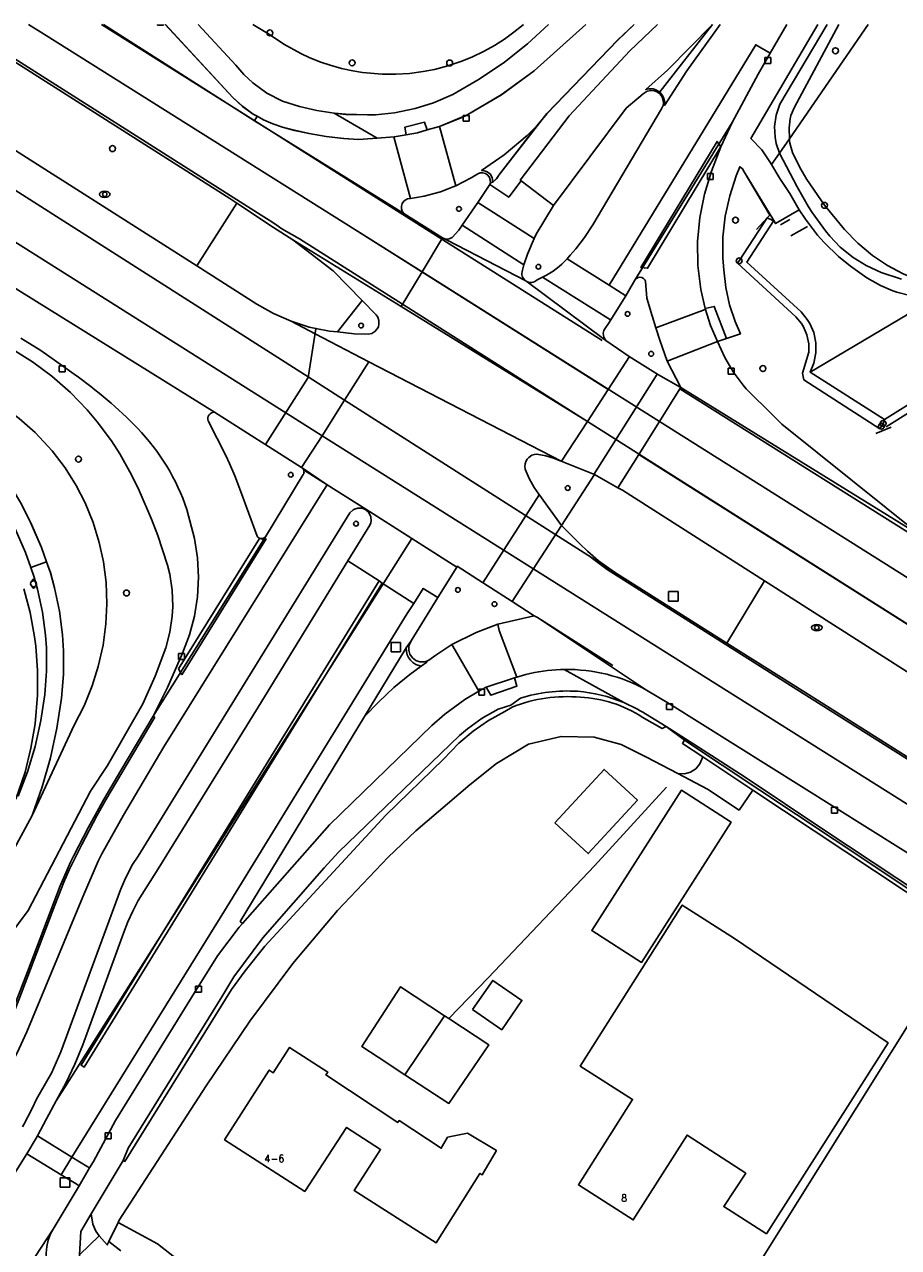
# Model space of a CAD drawing. Header units: metres. Extents: x 108000 to 109000, y 423000 to 423600.
# Tile 33 of 88: x 108114 to 108188, y 423497 to 423600. Entities that reach past the tile are written whole.
import ezdxf

# ---------------------------------------------------------------- set-up
doc = ezdxf.new("R2010")
doc.units = ezdxf.units.M
doc.header["$MEASUREMENT"] = 0
for name, color, linetype in [('afvalbak', 10, 'Continuous'), ('Erf', 10, 'Continuous'), ('Fietspad', 10, 'Continuous'), ('flitser', 10, 'Continuous'), ('gesloten verharding', 10, 'Continuous'), ('groenvoorziening', 10, 'Continuous'), ('Hek', 10, 'Continuous'), ('Huisnummers', 10, 'Continuous'), ('Inrit', 10, 'Continuous'), ('inspectie- _rioolput', 10, 'Continuous'), ('kolk', 10, 'Continuous'), ('Muur', 10, 'Continuous'), ('oever_ slootkant', 10, 'Continuous'), ('onverhard', 10, 'Continuous'), ('pand', 10, 'Continuous'), ('rijbaan lokale weg', 10, 'Continuous'), ('vegetatieobject', 10, 'Continuous'), ('verkeersregelinstallatiepaal', 10, 'Continuous'), ('Voetpad', 10, 'Continuous'), ('Wegmarkering', 10, 'Continuous')]:
    doc.layers.add(name, color=color, linetype=linetype)
doc.styles.get("Standard").update_dxf_attribs({"font": 'txt.shx'})

# ---------------------------------------------------------------- blocks, each defined once
blk = doc.blocks.new('308_ACAD_1_FMEBLOCK46')
at = {"layer": 'Erf', "color": 52, "true_color": 0xd2d200}
for points in [[(-17.03, 11.11), (-23.69, 1.45), (-23.68, 1.29), (-23.65, 1.07), (-23.43, 0.28), (-22.82, -0.98), (-22.22, -2), (-20.72, -4.18), (-19.04, -6.24), (-17.91, -7.4), (-16.66, -8.43), (-15.4, -9.27), (-14.06, -9.97), (-13.6, -10.17), (-12.18, -10.68), (-10.7, -11.03), (-10.21, -11.11), (1.28, -3.86), (0.67, -2.96), (-1.26, -0.12), (-2.01, 1), (-5.17, 5.68), (-3.1, 7.09), (-4.53, 9.26), (-1.7, 11.11)], [(0.01, 11.11), (1, 9.57), (3.35, 11.11)], [(22.37, 11.11), (22.39, 11.09), (22.79, 10.51), (23.69, 11.11)]]:
    blk.add_lwpolyline(points, dxfattribs=at)
blk = doc.blocks.new('308_ACAD_1_FMEBLOCK71')
at = {"layer": 'Voetpad', "color": 255}
for points in [[(-8.96, 4.86), (-3.24, -1.31), (-2.42, -2.06), (-1.52, -2.71), (-1.18, -2.9), (-0.66, -3.2), (0.13, -3.55), (0.95, -3.83), (1.97, -4.09), (3.21, -4.36), (4.66, -4.61), (6.13, -4.78), (7.39, -4.86), (8.96, -4.75)], [(5.32, -2.63), (3.85, -2.41), (2.39, -2.07), (0.95, -1.63), (-0.37, -0.95), (-1.57, -0.08), (-2.32, 0.63), (-2.99, 1.41), (-6.18, 4.86)]]:
    blk.add_lwpolyline(points, dxfattribs=at)
blk = doc.blocks.new('308_ACAD_1_FMEBLOCK72')
at = {"layer": 'Voetpad', "color": 255}
for points in [[(7.48, 4.46), (5.72, 2.83), (3.76, 1.27), (1.63, -0.17), (-0.6, -1.45), (-2.25, -2.17), (-3.79, -2.65), (-5.55, -3.01), (-7.16, -3.17), (-7.82, -3.19), (-9.65, -3.14), (-10.65, -3.03)], [(-2.78, -4.46), (-1.72, -4.16), (0.17, -3.39), (0.52, -3.23), (3.5, -1.49), (6.27, 0.55), (10.65, 4.46)]]:
    blk.add_lwpolyline(points, dxfattribs=at)
blk = doc.blocks.new('308_ACAD_1_FMEBLOCK79')
at = {"layer": 'Fietspad', "color": 255}
for points in [[(5.14, 7.3), (3.74, 5.99), (-2.27, -0.24), (-3.06, -1.23), (-6.32, -5.44), (-6.49, -5.71), (-6.82, -6.02), (-7.04, -6.08), (-7.09, -6.23), (-5.48, -7.3), (-4.43, -5.93), (-4.51, -5.86), (-0.38, -0.41)], [(-0.38, -0.41), (4.76, 5.07), (7.09, 7.3)]]:
    blk.add_lwpolyline(points, dxfattribs=at)
blk = doc.blocks.new('308_ACAD_1_FMEBLOCK82')
at = {"layer": 'groenvoorziening', "color": 3}
for points in [[(-2.3, -5.44), (-2.58, -4.63), (-2.68, -4.09), (-2.72, -3.19), (-2.59, -2.22), (-2.26, -1.29), (1.73, 5.44)], [(2.72, 5.44), (-1.04, -1.55), (-1.34, -2.26), (-1.4, -2.53), (-1.48, -3.29), (-1.46, -4.22)]]:
    blk.add_lwpolyline(points, dxfattribs=at)
blk = doc.blocks.new('308_ACAD_1_FMEBLOCK103')
at = {"layer": 'groenvoorziening', "color": 3}
for points in [[(-30.35, 33.45), (13.86, 5.7), (15.09, 5), (16.99, 3.78), (18.79, 2.43), (19.87, 1.52), (21.51, -0.03), (23.04, -1.7), (24.25, -3.21), (25.54, -5.05), (26.7, -6.99), (27.59, -8.72), (28.48, -10.79), (28.91, -12.01), (29.23, -12.92), (29.59, -14.21), (30.01, -16.18), (30.27, -18.17), (30.35, -19.52), (30.35, -21.53), (30.18, -23.54), (29.79, -26.06), (29.24, -28.57), (28.53, -31.02), (27.68, -33.45)], [(-18.15, 33.45), (-20.6, 29.97), (-21.95, 30.32), (-26.91, 33.45)]]:
    blk.add_lwpolyline(points, dxfattribs=at)

msp = doc.modelspace()

# ---------------------------------------------------------------- linework, layer by layer
at = {"layer": 'afvalbak', "color": 30, "true_color": 0xf07a00}
msp.add_circle((108114.769, 423552.698), 0.25, dxfattribs=at)
for centre, start, end in [((108114.769, 423552.948), 345.52249, 194.47751), ((108114.769, 423552.448), 165.52249, 14.47751)]:
    msp.add_arc(centre, 0.125, start, end, dxfattribs=at)
at = {"layer": 'Erf', "color": 52, "true_color": 0xd2d200}
for points in [[(108193.696, 423523.258), (108175.632, 423535.24), (108171.394, 423538.047), (108171.149, 423537.455), (108170.809, 423537.05), (108170.364, 423536.764), (108169.854, 423536.623), (108169.274, 423536.658), (108166.634, 423538.043), (108164.488, 423539.098), (108162.195, 423539.737), (108159.396, 423539.79), (108156.652, 423539.127), (108153.949, 423537.51), (108151.708, 423535.718), (108147.119, 423531.81), (108144.775, 423529.564), (108140.493, 423525.071), (108136.699, 423520.587), (108133.057, 423515.693), (108129.385, 423510.241), (108122.023, 423498.865), (108121.937, 423498.69), (108125.246, 423496.858), (108129.298, 423493.701)], [(108158.872, 423532.486), (108163.037, 423536.996), (108165.865, 423534.384), (108161.7, 423529.874), (108158.872, 423532.486)], [(108161.992, 423523.359), (108169.577, 423535.234), (108173.791, 423532.543), (108166.206, 423520.667), (108161.992, 423523.359)], [(108160.869, 423501.85), (108165.455, 423509.089), (108161.02, 423511.899), (108169.648, 423525.516), (108174.084, 423522.706), (108187.071, 423513.87), (108176.78, 423497.72), (108173.169, 423500.027), (108175.032, 423502.835), (108170.069, 423506.075), (108165.51, 423498.9), (108160.869, 423501.85)], [(108149.915, 423508.741), (108146.191, 423511.177), (108143.914, 423512.667), (108142.543, 423513.564), (108145.825, 423518.611), (108149.545, 423516.163), (108149.902, 423515.928), (108153.287, 423513.7), (108149.915, 423508.741)], [(108151.914, 423516.677), (108153.617, 423519.146), (108156.092, 423517.452), (108154.383, 423514.974), (108151.914, 423516.677)], [(108141.248, 423506.714), (108137.713, 423501.302), (108130.937, 423505.68), (108134.713, 423511.561), (108135.052, 423511.343), (108136.431, 423513.477), (108139.655, 423511.392), (108139.502, 423511.155), (108145.587, 423507.127), (108145.693, 423507.292), (108149.268, 423504.956), (108149.804, 423505.892), (108151.498, 423506.232), (108153.926, 423504.757), (108152.717, 423502.703), (108152.529, 423502.826), (108148.833, 423496.943), (108141.909, 423501.38), (108144.128, 423504.848), (108141.248, 423506.714)]]:
    msp.add_lwpolyline(points, dxfattribs=at)
at = {"layer": 'Fietspad', "color": 255}
for points in [[(108173.875, 423591.71), (108176.079, 423595.81), (108177.103, 423597.573), (108175.876, 423598.286), (108163.464, 423577.937), (108164.869, 423577.049), (108165.118, 423577.447), (108165.654, 423578.378), (108173.875, 423591.71)], [(108119.511, 423503.291), (108119.842, 423503.846), (108121.71, 423507.315), (108128.735, 423518.658), (108128.85, 423518.843), (108130.336, 423521.22), (108132.173, 423523.64), (108132.457, 423523.962), (108132.248, 423524.147), (108142.768, 423541.461), (108146.309, 423547.289), (108146.712, 423547.883), (108148.978, 423551.529), (108147.735, 423552.31), (108146.934, 423551.027), (108146.375, 423550.195), (108130.915, 423525.04), (108118.021, 423504.204)], [(108118.021, 423504.204), (108117.101, 423502.717), (108118.371, 423501.941), (108118.615, 423501.791), (108119.511, 423503.291)], [(108119.511, 423503.291), (108119.293, 423503.425), (108118.021, 423504.204)]]:
    msp.add_lwpolyline(points, dxfattribs=at)
msp.add_lwpolyline([(108113.382, 423513.016), (108114.188, 423514.806), (108118.925, 423526.229), (108120.233, 423529.245), (108120.556, 423529.852), (108122.379, 423533.139), (108125.805, 423538.916), (108139.302, 423560.592), (108139.605, 423561.068), (108137.482, 423562.505, -0.1384392), (108137.62, 423562.326), (108137.631, 423562.294), (108137.64, 423562.262, -0.202352), (108137.585, 423561.931), (108134.387, 423556.672), (108124.877, 423541.509), (108122.164, 423536.896), (108120.752, 423534.519), (108119.409, 423532.103), (108118.137, 423529.65), (108117.919, 423529.21), (108117.017, 423527.161), (108114.254, 423519.883), (108112.825, 423516.163)], format="xyb", dxfattribs=at)
at = {"layer": 'flitser', "color": 2}
for centre in [(108120.791, 423585.635), (108181.038, 423548.99)]:
    msp.add_circle(centre, 0.188, dxfattribs=at)
for centre in [(108120.791, 423585.635), (108181.038, 423548.99)]:
    msp.add_ellipse(centre, major_axis=(0.45, 0), ratio=0.5833333, dxfattribs=at)
at = {"layer": 'gesloten verharding', "color": 255}
msp.add_lwpolyline([(108143.993, 423574.642), (108143.989, 423574.952), (108143.889, 423575.246), (108143.743, 423575.454), (108142.559, 423576.666), (108140.486, 423573.991), (108141.907, 423573.831), (108143.076, 423573.795), (108143.379, 423573.864), (108143.646, 423574.022), (108143.85, 423574.255), (108143.942, 423574.441), (108143.993, 423574.642)], dxfattribs=at)
at = {"layer": 'groenvoorziening', "color": 3}
for p, q in [((108178.726, 423590.338), (108185.384, 423600)), ((108177.887, 423589.121), (108178.726, 423590.338)), ((108177.887, 423589.121), (108177.215, 423588.146)), ((108131.975, 423584.888), (108128.57, 423579.584)), ((108173.424, 423547.68), (108176.626, 423552.941)), ((108122.349, 423503.93), (108119.654, 423499.399))]:
    msp.add_line(p, q, dxfattribs=at)
for points in [[(108069.345, 423600), (108082.649, 423588.5), (108097.569, 423577.189), (108110.279, 423568.829), (108112.121, 423567.737), (108113.558, 423566.68), (108114.895, 423565.499), (108116.351, 423563.932), (108117.431, 423562.511), (108118.379, 423561), (108119.133, 423559.532), (108119.808, 423557.88), (108120.333, 423556.175), (108120.68, 423554.563), (108120.904, 423552.793), (108120.969, 423551.01), (108120.887, 423549.314), (108120.645, 423547.492), (108120.246, 423545.698), (108119.74, 423544.077), (108119.047, 423542.375), (108118.209, 423540.739), (108114.639, 423533.109)], [(108096.4, 423600), (108097.238, 423599.5), (108128.57, 423579.584)], [(108131.975, 423584.888), (108131.372, 423585.288), (108112.101, 423597.527), (108108.159, 423600)], [(108128.702, 423600), (108131.889, 423596.549), (108132.56, 423595.767), (108133.31, 423595.06), (108134.51, 423594.188), (108135.829, 423593.509), (108137.266, 423593.068), (108138.73, 423592.73), (108140.198, 423592.511), (108141.199, 423592.402), (108143.03, 423592.349), (108143.689, 423592.369), (108145.296, 423592.524), (108147.06, 423592.884), (108148.6, 423593.37), (108150.25, 423594.089), (108152.482, 423595.365), (108154.609, 423596.81), (108156.571, 423598.373), (108158.33, 423600)], [(108133.336, 423600), (108134.724, 423599.146), (108135.935, 423598.329), (108137.388, 423597.53), (108138.141, 423597.184), (108139.066, 423596.817), (108139.852, 423596.553), (108140.811, 423596.286), (108141.784, 423596.075), (108142.602, 423595.943), (108144.254, 423595.797), (108145.414, 423595.79), (108146.573, 423595.861), (108147.724, 423596.011), (108148.701, 423596.2), (108149.824, 423596.493), (108150.926, 423596.86), (108151.848, 423597.233), (108152.894, 423597.735), (108153.763, 423598.221), (108154.602, 423598.757), (108155.408, 423599.339), (108156.053, 423599.86), (108156.209, 423600)], [(108181.118, 423600), (108175.469, 423590.369), (108176.382, 423589.395), (108177.129, 423588.289), (108177.215, 423588.146)], [(108188.218, 423578.469), (108186.489, 423579.029), (108185.215, 423579.606), (108184.115, 423580.287), (108183.029, 423581.171), (108182.139, 423582.109), (108181.778, 423582.552), (108180.642, 423584.11), (108180.331, 423584.588), (108179.369, 423586.259), (108177.887, 423589.121)], [(108189.258, 423568.145), (108186.769, 423566.579), (108186.647, 423566.248), (108186.513, 423566.024), (108186.379, 423565.801), (108179.945, 423569.942), (108179.825, 423570.508), (108180.366, 423572.289), (108180.36, 423573.003), (108180.204, 423573.759), (108179.918, 423574.429), (108179.747, 423574.71), (108179.271, 423575.285), (108174.329, 423579.798), (108174.469, 423580.01), (108176.849, 423583.633), (108177.271, 423583.443), (108177.39, 423583.427), (108174.907, 423587.541), (108174.746, 423587.786), (108174.518, 423587.968), (108174.226, 423587.196), (108173.668, 423585.509), (108173.29, 423583.773), (108173.096, 423582.007), (108173.087, 423580.231), (108173.162, 423579.249), (108173.328, 423577.761), (108173.648, 423576.297), (108174.119, 423574.875), (108174.577, 423573.829), (108173.411, 423573.436), (108172.644, 423573.19), (108173.256, 423571.845), (108173.975, 423570.622), (108174.818, 423569.48), (108175.076, 423569.176), (108177.376, 423566.911), (108178.073, 423566.201), (108189.901, 423556.724)], [(108177.215, 423588.146), (108177.918, 423586.975), (108178.769, 423585.699), (108179.558, 423584.313), (108180.069, 423583.533), (108181.106, 423582.191), (108181.66, 423581.57), (108182.874, 423580.385), (108183.887, 423579.55), (108185.281, 423578.584), (108186.419, 423577.929), (108187.471, 423577.465), (108187.799, 423577.355), (108188.917, 423577.088)], [(108107.832, 423516.381), (108114.314, 423525.071), (108119.596, 423535.15), (108121.029, 423537.329), (108124.009, 423542.529), (108125.057, 423544.878), (108125.949, 423547.289), (108126.307, 423548.611), (108126.508, 423549.965), (108126.552, 423550.774), (108126.499, 423552.142), (108126.288, 423553.495), (108126.089, 423554.279), (108125.28, 423556.784), (108124.76, 423558.166), (108123.717, 423560.583), (108123.069, 423561.909), (108122.078, 423563.68), (108121.367, 423564.776), (108120.155, 423566.404), (108119.309, 423567.399), (108117.896, 423568.86), (108116.317, 423570.251), (108114.689, 423571.468), (108089.189, 423587.419)], [(108128.57, 423579.584), (108133.67, 423576.342), (108135.076, 423575.544), (108136.558, 423574.898), (108138.099, 423574.41), (108138.657, 423574.298), (108139.796, 423574.069), (108140.486, 423573.991), (108142.559, 423576.666), (108140.131, 423579.15), (108136.697, 423581.778), (108135.077, 423582.83), (108131.975, 423584.888)], [(108176.626, 423552.941), (108164.604, 423560.603), (108164.214, 423560.819), (108162.222, 423561.925), (108159.45, 423557.615), (108160.987, 423556.075), (108161.639, 423555.466), (108162.576, 423554.648), (108163.909, 423553.688), (108173.424, 423547.68)], [(108113.476, 423534.724), (108114.264, 423536.8), (108114.909, 423538.947), (108115.399, 423541.134), (108115.729, 423543.33), (108115.874, 423545.298), (108115.86, 423547.271), (108115.784, 423548.347), (108115.523, 423550.303), (108115.104, 423552.231), (108114.809, 423553.269), (108114.533, 423554.061), (108114.089, 423555.339), (108113.219, 423557.352)], [(108113.952, 423552.273), (108114.483, 423550.261), (108114.857, 423548.214), (108114.958, 423547.425), (108115.114, 423545.35), (108115.109, 423543.269), (108114.902, 423540.846), (108114.553, 423538.794), (108114.047, 423536.776), (108113.261, 423534.472)], [(108173.424, 423547.68), (108180.013, 423543.519), (108192.343, 423535.75), (108221.891, 423517.306), (108244.668, 423503.073), (108259.129, 423493.949), (108269.06, 423487.632), (108277.839, 423482.107), (108282.262, 423479.324), (108301.332, 423467.392), (108321.499, 423454.712)], [(108120.322, 423497.557), (108121.004, 423496.782), (108121.146, 423497.072), (108121.937, 423498.69), (108122.023, 423498.865), (108129.385, 423510.241), (108133.057, 423515.693), (108136.699, 423520.587), (108140.493, 423525.071), (108144.775, 423529.564), (108147.119, 423531.81), (108151.708, 423535.718), (108153.949, 423537.51), (108156.652, 423539.127), (108159.396, 423539.79), (108162.195, 423539.737), (108164.488, 423539.098), (108166.634, 423538.043), (108169.274, 423536.658), (108169.854, 423536.623), (108170.364, 423536.764), (108170.809, 423537.05), (108171.149, 423537.455), (108171.394, 423538.047), (108169.665, 423539.192), (108169.858, 423539.473), (108169.924, 423539.577), (108168.291, 423540.619)], [(108114.639, 423533.109), (108112.969, 423529.959), (108111.399, 423528.194), (108108.256, 423523.777), (108104.982, 423518.978), (108103.323, 423515.321), (108102.481, 423512.354)], [(108119.654, 423499.399), (108118.769, 423497.91), (108118.65, 423495.937), (108120.322, 423497.557)], [(108119.654, 423499.399), (108119.79, 423498.524), (108120.039, 423497.942), (108120.322, 423497.557)]]:
    msp.add_lwpolyline(points, dxfattribs=at)
for points in [[(108112.825, 423516.163), (108114.254, 423519.883), (108117.017, 423527.161), (108117.919, 423529.21), (108118.137, 423529.65), (108119.409, 423532.103), (108120.752, 423534.519), (108122.164, 423536.896), (108124.877, 423541.509), (108126.092, 423543.933), (108127.376, 423546.829), (108127.967, 423548.371), (108128.394, 423549.967), (108128.651, 423551.598), (108128.737, 423553.247), (108128.65, 423554.896), (108128.391, 423556.527), (108127.736, 423558.978, 0.1114814), (108123.564, 423565.854, 0.0472542), (108118.198, 423570.417), (108117.212, 423571.123), (108115.382, 423572.414), (108113.687, 423573.461)], [(108321.351, 423465.257), (108295.348, 423481.657), (108282.726, 423489.555), (108282.427, 423489.743), (108276.283, 423493.6), (108268.228, 423498.674), (108266.028, 423495.357), (108258.528, 423500.331), (108260.616, 423503.48), (108237.536, 423518.063), (108228.014, 423524.18), (108225.726, 423525.717), (108225.792, 423525.845), (108223.2, 423527.421, 0.0472166), (108221.394, 423528.347), (108202.959, 423536.478, -0.0313351), (108200.286, 423537.863), (108176.626, 423552.941)], [(108168.291, 423540.619), (108166.532, 423541.687, 0.0414883), (108164.698, 423542.647, 0.080587), (108160.787, 423543.603, 0.091119), (108155.961, 423543.022), (108155.144, 423542.431), (108154.079, 423542.086), (108152.738, 423541.33), (108151.483, 423540.438), (108150.818, 423539.878), (108140.557, 423529.984), (108139.352, 423528.676), (108134.171, 423522.756), (108131.724, 423519.463), (108130.687, 423517.768), (108122.773, 423504.973), (108122.349, 423503.93)], [(108168.291, 423540.619), (108167.958, 423540.446), (108166.271, 423541.419, 0.1340841), (108161.038, 423543.103, 0.1150589), (108155.268, 423542.274), (108154.639, 423541.883), (108153.254, 423541.129), (108151.952, 423540.239), (108150.747, 423539.222), (108149.467, 423537.872), (108144.568, 423533.118), (108134.343, 423522.036), (108132.673, 423519.964), (108131.523, 423518.372), (108122.487, 423503.844), (108122.349, 423503.93)]]:
    msp.add_lwpolyline(points, format="xyb", dxfattribs=at)
at = {"layer": 'Hek', "color": 30}
for p, q in [((108176.849, 423583.633), (108175.929, 423582.652)), ((108177.969, 423583.057), (108178.751, 423583.505)), ((108178.852, 423582.119), (108180.243, 423582.916)), ((108189.027, 423567.291), (108186.911, 423565.959)), ((108187.34, 423565.934), (108186.022, 423565.4)), ((108169.858, 423539.473), (108168.291, 423540.619)), ((108185.682, 423528.958), (108169.858, 423539.473)), ((108162.23, 423472.96), (108193.859, 423523.519)), ((108121.004, 423496.782), (108121.146, 423497.072))]:
    msp.add_line(p, q, dxfattribs=at)
for points in [[(108174.518, 423587.968), (108174.746, 423587.786), (108174.907, 423587.541), (108177.068, 423583.865), (108176.849, 423583.633)], [(108169.274, 423536.658), (108166.634, 423538.043), (108164.488, 423539.098), (108162.195, 423539.737), (108159.396, 423539.79), (108156.652, 423539.127), (108153.949, 423537.51), (108151.708, 423535.718), (108147.119, 423531.81), (108144.775, 423529.564), (108140.493, 423525.071), (108136.699, 423520.587), (108133.057, 423515.693), (108129.385, 423510.241), (108122.023, 423498.865), (108121.937, 423498.69), (108121.146, 423497.072)], [(108175.632, 423535.24), (108174.464, 423533.559), (108171.8, 423535.333), (108169.274, 423536.658)], [(108149.902, 423515.928), (108153.234, 423519.358), (108162.243, 423528.838), (108168.309, 423535.5)], [(108205.949, 423515.478), (108193.859, 423523.519), (108185.682, 423528.958)]]:
    msp.add_lwpolyline(points, dxfattribs=at)
at = {"layer": 'Inrit', "color": 255}
msp.add_lwpolyline([(108120.689, 423600), (108133.475, 423591.859), (108133.697, 423592.233), (108133.358, 423592.425), (108132.456, 423593.075), (108131.636, 423593.827), (108125.921, 423600)], dxfattribs=at)
at = {"layer": 'inspectie- _rioolput', "color": 30}
for p, q in [((108169.299, 423552.029), (108168.499, 423552.029)), ((108168.499, 423552.029), (108168.499, 423551.229)), ((108169.299, 423551.229), (108169.299, 423552.029)), ((108168.499, 423551.229), (108169.299, 423551.229)), ((108145.828, 423547.74), (108145.028, 423547.74)), ((108145.028, 423547.74), (108145.028, 423546.94)), ((108145.828, 423546.94), (108145.828, 423547.74)), ((108145.028, 423546.94), (108145.828, 423546.94)), ((108117.832, 423502.461), (108117.032, 423502.461)), ((108117.032, 423502.461), (108117.032, 423501.661)), ((108117.832, 423501.661), (108117.832, 423502.461)), ((108117.032, 423501.661), (108117.832, 423501.661))]:
    msp.add_line(p, q, dxfattribs=at)
at = {"layer": 'kolk', "color": 30, "true_color": 0xf07a00}
for p, q in [((108125.269, 423599.935), (108125.269, 423600)), ((108125.769, 423599.935), (108125.269, 423599.935)), ((108125.769, 423600), (108125.769, 423599.935)), ((108176.638, 423596.703), (108176.638, 423597.203)), ((108176.638, 423597.203), (108177.138, 423597.203)), ((108177.138, 423597.203), (108177.138, 423596.703)), ((108177.138, 423596.703), (108176.638, 423596.703)), ((108151.115, 423591.812), (108151.115, 423592.312)), ((108151.115, 423592.312), (108151.615, 423592.312)), ((108151.615, 423592.312), (108151.615, 423591.812)), ((108151.615, 423591.812), (108151.115, 423591.812)), ((108171.78, 423586.887), (108171.78, 423587.387)), ((108171.78, 423587.387), (108172.28, 423587.387)), ((108172.28, 423586.887), (108171.78, 423586.887)), ((108172.28, 423587.387), (108172.28, 423586.887)), ((108116.948, 423570.631), (108116.948, 423571.131)), ((108116.948, 423571.131), (108117.448, 423571.131)), ((108117.448, 423570.631), (108116.948, 423570.631)), ((108117.448, 423571.131), (108117.448, 423570.631)), ((108173.547, 423570.424), (108173.547, 423570.924)), ((108173.547, 423570.924), (108174.047, 423570.924)), ((108174.047, 423570.424), (108173.547, 423570.424)), ((108174.047, 423570.924), (108174.047, 423570.424)), ((108127.034, 423546.29), (108127.034, 423546.79)), ((108127.034, 423546.79), (108127.534, 423546.79)), ((108127.534, 423546.79), (108127.534, 423546.29)), ((108127.534, 423546.29), (108127.034, 423546.29)), ((108152.436, 423543.269), (108152.436, 423543.769)), ((108152.436, 423543.769), (108152.936, 423543.769)), ((108152.936, 423543.769), (108152.936, 423543.269)), ((108152.936, 423543.269), (108152.436, 423543.269)), ((108168.322, 423542.054), (108168.322, 423542.554)), ((108168.322, 423542.554), (108168.822, 423542.554)), ((108168.822, 423542.554), (108168.822, 423542.054)), ((108168.822, 423542.054), (108168.322, 423542.054)), ((108182.277, 423533.306), (108182.277, 423533.806)), ((108182.277, 423533.806), (108182.777, 423533.806)), ((108182.777, 423533.306), (108182.277, 423533.306)), ((108182.777, 423533.806), (108182.777, 423533.306)), ((108128.485, 423518.158), (108128.485, 423518.658)), ((108128.485, 423518.658), (108128.985, 423518.658)), ((108128.985, 423518.658), (108128.985, 423518.158)), ((108128.985, 423518.158), (108128.485, 423518.158)), ((108120.836, 423505.748), (108120.836, 423506.248)), ((108120.836, 423506.248), (108121.336, 423506.248)), ((108121.336, 423506.248), (108121.336, 423505.748)), ((108121.336, 423505.748), (108120.836, 423505.748))]:
    msp.add_line(p, q, dxfattribs=at)
at = {"layer": 'Muur', "color": 12, "true_color": 0xd20000}
msp.add_lwpolyline([(108181.728, 423531.827), (108174.975, 423536.351), (108172.535, 423537.911), (108169.924, 423539.577), (108169.858, 423539.473), (108169.665, 423539.192), (108171.394, 423538.047), (108175.632, 423535.24), (108193.696, 423523.258), (108205.777, 423515.187), (108206.326, 423514.82), (108206.506, 423515.106), (108205.949, 423515.478), (108206.098, 423515.709), (108181.728, 423531.827)], dxfattribs=at)
at = {"layer": 'oever_ slootkant', "color": 92, "true_color": 0x00c300}
msp.add_line((108122.155, 423496.275), (108121.146, 423497.072), dxfattribs=at)
for points in [[(108113.261, 423534.472), (108114.047, 423536.776), (108114.553, 423538.794), (108114.902, 423540.846), (108115.109, 423543.269), (108115.114, 423545.35), (108114.958, 423547.425), (108114.857, 423548.214), (108114.483, 423550.261), (108113.952, 423552.273)], [(108132.767, 423491.313), (108129.298, 423493.701), (108125.246, 423496.858), (108121.937, 423498.69), (108121.146, 423497.072)], [(108121.146, 423497.072), (108121.004, 423496.782), (108120.322, 423497.557), (108118.65, 423495.937), (108118.502, 423493.476), (108120.636, 423492.203), (108127.6, 423487.339), (108129.868, 423485.778), (108131.402, 423486.666), (108132.164, 423488.094), (108132.437, 423488.611), (108133.182, 423490.01), (108132.767, 423491.313)]]:
    msp.add_lwpolyline(points, dxfattribs=at)
at = {"layer": 'onverhard', "color": 255}
for points in [[(108181.695, 423584.706), (108180.189, 423586.889), (108179.593, 423587.91), (108178.984, 423589.172), (108178.763, 423589.962), (108178.73, 423590.18), (108178.726, 423590.338), (108177.887, 423589.121), (108179.369, 423586.259), (108180.331, 423584.588), (108180.642, 423584.11), (108181.778, 423582.552), (108182.139, 423582.109), (108183.029, 423581.171), (108184.115, 423580.287), (108185.215, 423579.606), (108186.489, 423579.029), (108188.218, 423578.469)], [(108188.355, 423578.919), (108187.012, 423579.62), (108185.75, 423580.459), (108184.503, 423581.493), (108183.369, 423582.649), (108181.695, 423584.706)], [(108186.647, 423566.248), (108186.769, 423566.579), (108180.479, 423570.589), (108180.796, 423571.359), (108180.966, 423572.234), (108180.96, 423573.067), (108180.779, 423573.939), (108180.453, 423574.704), (108180.237, 423575.059), (108179.707, 423575.7), (108175.109, 423579.899), (108177.39, 423583.427), (108177.271, 423583.443), (108176.849, 423583.633), (108174.469, 423580.01), (108174.329, 423579.798), (108179.271, 423575.285), (108179.747, 423574.71), (108179.918, 423574.429), (108180.204, 423573.759), (108180.36, 423573.003), (108180.366, 423572.289), (108179.825, 423570.508), (108179.945, 423569.942), (108186.379, 423565.801), (108186.513, 423566.024), (108186.647, 423566.248)]]:
    msp.add_lwpolyline(points, dxfattribs=at)
at = {"layer": 'pand', "color": 1}
msp.add_line((108146.191, 423511.177), (108149.545, 423516.163), dxfattribs=at)
for points in [[(108158.872, 423532.486), (108161.7, 423529.874), (108165.865, 423534.384), (108163.037, 423536.996), (108158.872, 423532.486)], [(108173.791, 423532.543), (108169.577, 423535.234), (108161.992, 423523.359), (108166.206, 423520.667), (108173.791, 423532.543)], [(108161.02, 423511.899), (108165.455, 423509.089), (108160.869, 423501.85), (108165.51, 423498.9), (108170.069, 423506.075), (108175.032, 423502.835), (108173.169, 423500.027), (108176.78, 423497.72), (108187.071, 423513.87), (108174.084, 423522.706), (108169.648, 423525.516), (108161.02, 423511.899)], [(108149.545, 423516.163), (108145.825, 423518.611), (108142.543, 423513.564), (108143.914, 423512.667), (108146.191, 423511.177)], [(108151.914, 423516.677), (108154.383, 423514.974), (108156.092, 423517.452), (108153.617, 423519.146), (108151.914, 423516.677)], [(108146.191, 423511.177), (108149.915, 423508.741), (108153.287, 423513.7), (108149.902, 423515.928), (108149.545, 423516.163)], [(108152.529, 423502.826), (108152.717, 423502.703), (108153.926, 423504.757), (108151.498, 423506.232), (108149.804, 423505.892), (108149.268, 423504.956), (108145.693, 423507.292), (108145.587, 423507.127), (108139.502, 423511.155), (108139.655, 423511.392), (108136.431, 423513.477), (108135.052, 423511.343), (108134.713, 423511.561), (108130.937, 423505.68), (108137.713, 423501.302), (108141.248, 423506.714), (108144.128, 423504.848), (108141.909, 423501.38), (108148.833, 423496.943), (108152.529, 423502.826)]]:
    msp.add_lwpolyline(points, dxfattribs=at)
at = {"layer": 'rijbaan lokale weg', "color": 255}
for p, q in [((108130.079, 423567.2), (108077.316, 423600)), ((108133.475, 423591.859), (108120.689, 423600)), ((108167.677, 423594.201), (108172.204, 423600)), ((108133.475, 423591.859), (108146.106, 423584.018)), ((108149.37, 423581.957), (108146.106, 423584.018)), ((108145.869, 423576.133), (108136.697, 423581.778)), ((108149.37, 423581.957), (108147.638, 423579.077)), ((108147.638, 423579.077), (108145.869, 423576.133)), ((108156.427, 423578.305), (108163.178, 423573.274)), ((108143.128, 423571.464), (108141.091, 423568.23)), ((108143.128, 423571.464), (108159.41, 423563.067)), ((108169.539, 423569.296), (108189.901, 423556.724)), ((108141.091, 423568.23), (108139.195, 423565.219)), ((108163.909, 423553.688), (108141.091, 423568.23)), ((108130.079, 423567.2), (108137.44, 423562.534)), ((108139.195, 423565.219), (108137.44, 423562.534)), ((108139.605, 423561.068), (108143.19, 423558.795)), ((108142.892, 423558.948), (108143.19, 423558.795)), ((108143.19, 423558.795), (108146.78, 423556.528)), ((108146.78, 423556.528), (108150.581, 423554.109)), ((108115.101, 423505.992), (108118.021, 423504.204)), ((108117.101, 423502.717), (108114.19, 423504.497)), ((108117.101, 423502.717), (108118.021, 423504.204)), ((108116.415, 423498.105), (108108.134, 423485.414))]:
    msp.add_line(p, q, dxfattribs=at)
for points in [[(108084.02, 423600), (108136.11, 423567.164), (108139.195, 423565.219)], [(108091.179, 423600), (108138.008, 423570.199), (108141.091, 423568.23)], [(108136.558, 423574.898), (108135.076, 423575.544), (108133.67, 423576.342), (108128.57, 423579.584), (108097.238, 423599.5), (108096.4, 423600)], [(108108.159, 423600), (108112.101, 423597.527), (108131.372, 423585.288), (108131.975, 423584.888), (108135.077, 423582.83), (108136.697, 423581.778)], [(108147.638, 423579.077), (108142.166, 423582.531), (108115.618, 423599.204), (108114.353, 423600)], [(108161.5, 423600), (108157.122, 423596.089), (108154.345, 423594.051), (108151.365, 423592.312), (108151.017, 423592.144), (108149.125, 423591.382), (108148.067, 423591.077), (108147.243, 423590.839), (108146.297, 423590.671), (108145.275, 423590.489), (108143.835, 423590.386), (108142.269, 423590.273), (108141.006, 423590.355), (108139.539, 423590.525), (108138.084, 423590.772), (108136.848, 423591.044), (108135.829, 423591.308), (108135.01, 423591.586), (108134.219, 423591.937), (108133.697, 423592.233), (108133.475, 423591.859)], [(108146.106, 423584.018), (108145.968, 423584.2), (108145.894, 423584.416), (108145.89, 423584.644), (108145.957, 423584.862), (108146.088, 423585.049), (108146.205, 423585.147), (108146.412, 423585.244), (108146.651, 423585.283), (108147.18, 423585.37), (108147.817, 423585.474), (108149.191, 423585.851), (108150.272, 423586.273), (108150.508, 423586.365), (108151.783, 423587.022), (108152.353, 423587.375), (108152.566, 423587.447), (108152.796, 423587.45), (108153.015, 423587.383), (108153.203, 423587.25), (108153.341, 423587.067), (108153.415, 423586.849), (108153.419, 423586.619), (108153.634, 423586.675), (108153.967, 423586.991), (108154.138, 423587.257), (108157.392, 423591.468), (108158.188, 423592.455), (108164.194, 423598.684), (108165.595, 423600)], [(108167.547, 423600), (108165.217, 423597.767), (108160.073, 423592.285), (108155.945, 423586.835), (108156.029, 423586.77), (108154.981, 423585.392), (108153.367, 423586.469), (108152.575, 423585.279), (108152.354, 423584.943), (108151.029, 423583.015), (108150.738, 423582.591), (108150.191, 423581.992), (108149.931, 423581.862), (108149.641, 423581.85), (108149.37, 423581.957)], [(108163.178, 423573.274), (108163.01, 423573.556), (108162.971, 423573.882), (108163.032, 423574.121), (108163.113, 423574.265), (108163.414, 423574.719), (108164.869, 423577.049), (108163.464, 423577.937), (108175.876, 423598.286), (108177.103, 423597.573), (108178.513, 423600)], [(108189.901, 423556.724), (108178.073, 423566.201), (108177.376, 423566.911), (108175.076, 423569.176), (108174.818, 423569.48), (108173.975, 423570.622), (108173.256, 423571.845), (108172.644, 423573.19), (108172.052, 423574.526), (108171.58, 423575.971), (108171.227, 423577.589), (108170.983, 423579.606), (108170.952, 423581.638), (108171.134, 423583.662), (108171.526, 423585.656), (108172.124, 423587.598), (108172.908, 423589.651), (108173.875, 423591.71), (108165.654, 423578.378), (108165.78, 423578.515), (108165.918, 423578.588), (108166.072, 423578.615), (108166.227, 423578.592), (108166.367, 423578.523), (108166.479, 423578.414), (108166.552, 423578.276), (108166.664, 423576.847), (108167.107, 423575.368), (108167.43, 423574.337), (108167.757, 423573.29), (108168.369, 423571.513), (108169.539, 423569.296)], [(108189.259, 423577.039), (108188.917, 423577.088), (108187.799, 423577.355), (108187.471, 423577.465), (108186.419, 423577.929), (108185.281, 423578.584), (108183.887, 423579.55), (108182.874, 423580.385), (108181.66, 423581.57), (108181.106, 423582.191), (108180.069, 423583.533), (108179.558, 423584.313), (108177.55, 423583.163), (108177.39, 423583.427), (108175.109, 423579.899), (108179.707, 423575.7), (108180.237, 423575.059), (108180.453, 423574.704), (108180.779, 423573.939), (108180.96, 423573.067), (108180.966, 423572.234), (108180.796, 423571.359), (108180.479, 423570.589)], [(108136.697, 423581.778), (108140.131, 423579.15), (108142.559, 423576.666), (108143.743, 423575.454), (108143.889, 423575.246), (108143.989, 423574.952), (108143.993, 423574.642), (108143.942, 423574.441), (108143.85, 423574.255), (108143.646, 423574.022), (108143.379, 423573.864), (108143.076, 423573.795), (108141.907, 423573.831), (108140.486, 423573.991), (108139.796, 423574.069), (108138.657, 423574.298), (108138.099, 423574.41), (108136.558, 423574.898)], [(108149.37, 423581.957), (108149.761, 423581.755), (108156.427, 423578.305)], [(108284.419, 423493.058), (108267.391, 423503.706), (108251.125, 423513.907), (108167.727, 423566.412), (108147.638, 423579.077)], [(108180.479, 423570.589), (108188.709, 423575.469), (108189.259, 423577.039)], [(108223.2, 423527.421), (108218.621, 423530.373), (108161.635, 423566.431), (108145.869, 423576.133)], [(108136.558, 423574.898), (108138.584, 423573.839), (108143.128, 423571.464)], [(108169.539, 423569.296), (108167.632, 423570.361), (108165.152, 423571.925), (108163.178, 423573.274)], [(108180.479, 423570.589), (108186.769, 423566.579), (108189.258, 423568.145)], [(108276.006, 423479.057), (108189.585, 423533.498), (108171.648, 423544.761), (108139.195, 423565.219)], [(108163.909, 423553.688), (108162.576, 423554.648), (108161.639, 423555.466), (108160.987, 423556.075), (108159.45, 423557.615), (108157.508, 423560.261), (108157.116, 423560.839), (108156.705, 423561.592), (108156.374, 423562.384), (108156.343, 423562.62), (108156.363, 423562.834), (108156.426, 423563.039), (108156.531, 423563.226), (108156.672, 423563.387), (108156.939, 423563.566), (108157.143, 423563.635), (108157.356, 423563.66), (108158.111, 423563.526), (108158.773, 423563.33), (108159.41, 423563.067)], [(108137.44, 423562.534), (108137.482, 423562.505), (108139.605, 423561.068)], [(108139.605, 423561.068), (108139.302, 423560.592), (108125.805, 423538.916), (108122.379, 423533.139), (108120.556, 423529.852), (108120.233, 423529.245), (108118.925, 423526.229), (108114.188, 423514.806), (108113.382, 423513.016), (108113.122, 423512.511), (108112.133, 423510.815), (108110.91, 423508.597)], [(108113.833, 423506.776), (108113.957, 423506.977), (108114.642, 423508.314), (108115.029, 423509.119), (108116.018, 423510.815), (108116.278, 423511.32), (108117.084, 423513.11), (108122.139, 423526.819), (108122.466, 423527.598), (108122.83, 423528.359), (108123.153, 423528.966), (108123.607, 423529.659), (108128.352, 423537.343), (108141.536, 423558.696), (108141.813, 423558.959), (108141.923, 423559.014), (108142.199, 423559.103), (108142.509, 423559.1), (108142.709, 423559.044), (108142.892, 423558.948)], [(108142.892, 423558.948), (108143.121, 423558.739), (108143.232, 423558.564), (108143.305, 423558.369), (108143.334, 423558.061), (108143.3, 423557.856), (108143.223, 423557.663), (108141.367, 423554.644), (108133.761, 423542.27), (108125.307, 423528.598), (108123.618, 423525.911), (108123.169, 423525.019), (108122.758, 423524.093), (108122.389, 423523.149), (108118.939, 423513.689), (108118.263, 423512.06), (108117.5, 423510.469), (108116.686, 423508.954)], [(108116.686, 423508.954), (108117.441, 423510.148), (108139.527, 423545.062), (108146.78, 423556.528)], [(108118.021, 423504.204), (108130.915, 423525.04), (108146.375, 423550.195), (108146.934, 423551.027), (108147.735, 423552.31), (108148.978, 423551.529), (108150.581, 423554.109)], [(108150.581, 423554.109), (108150.62, 423554.172), (108152.745, 423552.808), (108155.264, 423551.198), (108157.13, 423549.992)], [(108277.839, 423482.107), (108269.06, 423487.632), (108259.129, 423493.949), (108244.668, 423503.073), (108221.891, 423517.306), (108192.343, 423535.75), (108180.013, 423543.519), (108173.424, 423547.68), (108163.909, 423553.688)], [(108166.639, 423543.706), (108157.414, 423549.849), (108157.13, 423549.992)], [(108116.686, 423508.954), (108115.872, 423507.44), (108115.101, 423505.992)], [(108115.101, 423505.992), (108114.999, 423505.801), (108114.19, 423504.497)], [(108114.19, 423504.497), (108112.017, 423501.002), (108111.836, 423500.838), (108111.613, 423500.742), (108111.37, 423500.722), (108111.133, 423500.782), (108111.031, 423500.848)], [(108116.415, 423498.105), (108118.615, 423501.791), (108118.371, 423501.941), (108117.101, 423502.717)], [(108120.719, 423490.315), (108118.11, 423491.982), (108117.607, 423492.337), (108117.154, 423492.754), (108116.759, 423493.226), (108116.621, 423493.533), (108116.429, 423493.746), (108116.169, 423494.304), (108116.002, 423494.981), (108115.874, 423495.497), (108115.838, 423496.085), (108115.884, 423496.646), (108116.009, 423497.196), (108116.21, 423497.722), (108116.415, 423498.105)]]:
    msp.add_lwpolyline(points, dxfattribs=at)
for points in [[(108156.427, 423578.305, -0.3539593), (108156.133, 423579.209), (108156.254, 423579.676), (108156.548, 423580.586), (108157.119, 423581.894), (108157.306, 423582.278), (108158.75, 423584.682), (108164.922, 423592.922), (108166.346, 423594.14), (108166.675, 423594.35), (108166.984, 423594.419), (108167.3, 423594.389), (108167.498, 423594.315), (108167.677, 423594.201)], [(108167.677, 423594.201), (108167.828, 423594.052), (108167.945, 423593.876), (108168.045, 423593.575), (108168.058, 423593.364), (108168.027, 423593.154), (108167.901, 423592.864), (108162.081, 423583.052), (108161.387, 423581.987), (108160.658, 423581.035), (108160.172, 423580.482), (108159.92, 423580.178, -0.0889361), (108157.9, 423578.652), (108157.38, 423578.414, -0.3578172), (108156.427, 423578.305)], [(108113.687, 423573.461), (108115.382, 423572.414), (108117.212, 423571.123), (108118.198, 423570.417, -0.0472542), (108123.564, 423565.854, -0.1114814), (108127.736, 423558.978), (108128.391, 423556.527), (108128.65, 423554.896), (108128.737, 423553.247), (108128.651, 423551.598), (108128.394, 423549.967), (108127.967, 423548.371), (108127.376, 423546.829), (108126.092, 423543.933), (108124.877, 423541.509), (108134.387, 423556.672, -0.506166), (108133.681, 423556.717), (108132.279, 423560.561), (108131.787, 423561.821), (108131.336, 423562.88), (108131.027, 423563.552), (108129.554, 423566.473, -0.5431816), (108130.079, 423567.2)], [(108159.41, 423563.067), (108162.222, 423561.925), (108164.214, 423560.819), (108164.604, 423560.603), (108176.626, 423552.941), (108200.286, 423537.863, 0.0313351), (108202.959, 423536.478), (108221.394, 423528.347, -0.0472166), (108223.2, 423527.421)], [(108157.13, 423549.992), (108154.046, 423549.274), (108152.215, 423548.582), (108150.154, 423547.554), (108148.811, 423546.666), (108148.223, 423546.227), (108148.034, 423546.141), (108147.8, 423546.086), (108147.441, 423546.097), (108147.102, 423546.219), (108146.818, 423546.44), (108146.616, 423546.737), (108146.515, 423547.082), (108146.51, 423547.323), (108146.544, 423547.501), (108146.712, 423547.883), (108146.309, 423547.289), (108142.768, 423541.461), (108132.248, 423524.147), (108132.457, 423523.962), (108139.82, 423532.297), (108148.475, 423540.709), (108149.573, 423541.675), (108151.258, 423542.91), (108152.445, 423543.602), (108153.062, 423543.962), (108155.279, 423544.691), (108155.469, 423544.746), (108155.649, 423544.798), (108156.426, 423545.022, -0.0569947), (108159.359, 423545.435), (108159.516, 423545.441), (108159.673, 423545.445, -0.1327888), (108166.639, 423543.706)], [(108166.639, 423543.706), (108168.569, 423542.552), (108196.509, 423525.06), (108200.095, 423522.832, -0.023214), (108201.27, 423522.031), (108202.164, 423521.61), (108238.306, 423498.882), (108239.871, 423497.801), (108242.12, 423496.356), (108242.026, 423496.097), (108242.269, 423495.844), (108242.758, 423495.479), (108249.86, 423490.909), (108260.836, 423483.945), (108274.003, 423475.723)]]:
    msp.add_lwpolyline(points, format="xyb", dxfattribs=at)
at = {"layer": 'vegetatieobject', "color": 3}
for centre in [(108134.766, 423599.285), (108182.618, 423597.777), (108141.721, 423596.749), (108149.973, 423596.744), (108121.449, 423589.5), (108181.695, 423584.706), (108174.159, 423583.449), (108174.469, 423580.01), (108176.479, 423570.899), (108186.513, 423566.024), (108186.647, 423566.248), (108186.647, 423566.248), (108118.569, 423563.239), (108122.639, 423551.919)]:
    msp.add_circle(centre, 0.25, dxfattribs=at)
at = {"layer": 'verkeersregelinstallatiepaal', "color": 30, "true_color": 0xf07a00}
for centre in [(108150.764, 423584.405), (108157.481, 423579.51), (108165.029, 423575.516), (108142.486, 423574.534), (108167.024, 423572.144), (108136.528, 423561.917), (108159.961, 423560.795), (108142.053, 423557.779), (108150.672, 423552.174), (108153.769, 423550.973)]:
    msp.add_circle(centre, 0.2, dxfattribs=at)
at = {"layer": 'Voetpad', "color": 255}
for p, q in [((108143.835, 423590.386), (108140.198, 423592.511)), ((108115.872, 423554.544), (108114.533, 423554.061)), ((108159.673, 423545.445), (108164.698, 423542.647))]:
    msp.add_line(p, q, dxfattribs=at)
for points in [[(108054.086, 423600), (108099.769, 423571.199), (108101.083, 423570.484), (108102.942, 423569.32), (108104.71, 423568.024), (108105.86, 423567.067), (108107.456, 423565.564), (108108.939, 423563.949), (108110.036, 423562.586), (108111.296, 423560.791), (108112.421, 423558.91), (108113.219, 423557.352), (108114.089, 423555.339), (108114.533, 423554.061)], [(108115.872, 423554.544), (108115.443, 423555.768), (108114.549, 423557.839), (108113.665, 423559.564), (108112.506, 423561.5), (108111.213, 423563.348), (108110, 423564.859), (108108.474, 423566.522), (108106.834, 423568.073), (108105.754, 423568.983), (108103.947, 423570.335), (108102.048, 423571.556), (108100.819, 423572.25), (108056.608, 423600)], [(108178.513, 423600), (108177.103, 423597.573), (108176.079, 423595.81), (108173.875, 423591.71), (108172.908, 423589.651), (108172.124, 423587.598), (108171.526, 423585.656), (108171.134, 423583.662), (108170.952, 423581.638), (108170.983, 423579.606), (108171.227, 423577.589), (108171.58, 423575.971)], [(108173.411, 423573.436), (108174.577, 423573.829), (108174.119, 423574.875), (108173.648, 423576.297), (108173.328, 423577.761), (108173.162, 423579.249), (108173.087, 423580.231), (108173.096, 423582.007), (108173.29, 423583.773), (108173.668, 423585.509), (108174.226, 423587.196), (108174.518, 423587.968), (108174.746, 423587.786), (108174.907, 423587.541), (108177.39, 423583.427), (108177.55, 423583.163), (108179.558, 423584.313), (108178.769, 423585.699), (108177.918, 423586.975), (108177.215, 423588.146), (108177.129, 423588.289), (108176.382, 423589.395), (108175.469, 423590.369), (108181.118, 423600)], [(108148.067, 423591.077), (108147.857, 423591.734), (108146.195, 423591.324), (108146.297, 423590.671)], [(108146.297, 423590.671), (108147.243, 423590.839), (108148.067, 423591.077)], [(108143.835, 423590.386), (108145.275, 423590.489), (108146.297, 423590.671)], [(108173.411, 423573.436), (108172.356, 423576.158), (108171.58, 423575.971)], [(108171.58, 423575.971), (108172.052, 423574.526), (108172.644, 423573.19), (108173.411, 423573.436)], [(108112.969, 423529.959), (108114.639, 423533.109), (108115.496, 423535.532), (108116.197, 423537.987), (108116.748, 423540.497), (108117.139, 423543.019), (108117.307, 423545.023), (108117.314, 423547.034), (108117.23, 423548.38), (108116.971, 423550.374), (108116.555, 423552.342), (108116.189, 423553.639), (108115.872, 423554.544)], [(108114.533, 423554.061), (108114.809, 423553.269), (108115.104, 423552.231), (108115.523, 423550.303), (108115.784, 423548.347), (108115.86, 423547.271), (108115.874, 423545.298), (108115.729, 423543.33), (108115.399, 423541.134), (108114.909, 423538.947), (108114.264, 423536.8), (108113.476, 423534.724)], [(108155.469, 423544.746), (108155.279, 423544.691), (108153.062, 423543.962)], [(108153.062, 423543.962), (108153.45, 423543.266), (108155.67, 423544.038), (108155.469, 423544.746)], [(108153.062, 423543.962), (108152.445, 423543.602), (108151.258, 423542.91), (108149.573, 423541.675), (108148.475, 423540.709), (108139.82, 423532.297), (108132.457, 423523.962), (108132.173, 423523.64), (108130.336, 423521.22), (108128.85, 423518.843), (108128.735, 423518.658), (108121.71, 423507.315), (108119.842, 423503.846), (108119.511, 423503.291), (108118.615, 423501.791), (108116.415, 423498.105), (108116.21, 423497.722), (108116.009, 423497.196), (108115.884, 423496.646), (108115.838, 423496.085), (108115.874, 423495.497), (108116.002, 423494.981)]]:
    msp.add_lwpolyline(points, dxfattribs=at)
for points in [[(108159.673, 423545.445), (108159.516, 423545.441), (108159.359, 423545.435, 0.0569947), (108156.426, 423545.022), (108155.649, 423544.798), (108155.469, 423544.746)], [(108226.099, 423500.55), (108227.189, 423502.341), (108216.143, 423509.267), (108215.283, 423509.793), (108214.796, 423510.146), (108214.007, 423510.773), (108210.091, 423514.227), (108202.45, 423521.047, 0.0249998), (108201.27, 423522.031, 0.023214), (108200.095, 423522.832), (108196.509, 423525.06), (108168.569, 423542.552), (108166.639, 423543.706, 0.1327888), (108159.673, 423545.445)], [(108118.65, 423495.937), (108118.769, 423497.91), (108119.654, 423499.399), (108122.349, 423503.93), (108122.773, 423504.973), (108130.687, 423517.768), (108131.724, 423519.463), (108134.171, 423522.756), (108139.352, 423528.676), (108140.557, 423529.984), (108150.818, 423539.878), (108151.483, 423540.438), (108152.738, 423541.33), (108154.079, 423542.086), (108155.144, 423542.431), (108155.961, 423543.022, -0.091119), (108160.787, 423543.603, -0.080587), (108164.698, 423542.647)], [(108164.698, 423542.647, -0.0414883), (108166.532, 423541.687), (108168.291, 423540.619), (108169.924, 423539.577), (108172.535, 423537.911), (108174.975, 423536.351), (108181.728, 423531.827), (108206.098, 423515.709), (108206.759, 423515.272), (108208.242, 423513.441), (108208.664, 423512.92), (108213.87, 423508.211), (108218.618, 423505.236)]]:
    msp.add_lwpolyline(points, format="xyb", dxfattribs=at)
at = {"layer": 'Wegmarkering', "color": 255}
for p, q in [((108165.595, 423600), (108164.194, 423598.684)), ((108163.464, 423577.937), (108175.876, 423598.286)), ((108149.125, 423591.382), (108150.508, 423586.365)), ((108146.651, 423585.283), (108145.242, 423590.487)), ((108157.119, 423581.894), (108152.354, 423584.943)), ((108151.029, 423583.015), (108156.254, 423579.676)), ((108163.575, 423575.014), (108157.827, 423578.615)), ((108171.606, 423575.892), (108167.43, 423574.337)), ((108137.998, 423570.137), (108138.649, 423574.249)), ((108168.369, 423571.513), (108172.644, 423573.19)), ((108162.171, 423561.946), (108167.546, 423570.415)), ((108137.998, 423570.137), (108134.395, 423564.464)), ((108152.793, 423552.777), (108157.552, 423560.205)), ((108155.264, 423551.198), (108159.438, 423557.632)), ((108120.895, 423534.427), (108125.019, 423541.424)), ((108125.019, 423541.424), (108124.877, 423541.509))]:
    msp.add_line(p, q, dxfattribs=at)
for points in [[(108108.54, 423600), (108112.241, 423597.676), (108134.036, 423583.883, -0.0154476), (108135.784, 423582.718), (108137.259, 423581.883), (108161.635, 423566.431)], [(108167.727, 423566.412), (108251.125, 423513.907), (108267.391, 423503.706), (108285.256, 423492.534), (108322.672, 423469.025), (108366.902, 423441.328), (108427.414, 423403.344), (108435.021, 423398.539, 0.0441771), (108452.823, 423389.163, 0.0330613), (108468.133, 423384.151, 0.029025), (108483.918, 423380.863, 0.0289576), (108499.952, 423379.465, 0.0278101), (108516.055, 423379.983)], [(108509.784, 423367.123, -0.0131037), (108499.122, 423366.849, -0.0305872), (108481.374, 423367.988, -0.02205), (108465.53, 423370.783, -0.0192433), (108449.226, 423375.05, -0.025979), (108436.418, 423379.756, -0.0346074), (108424.139, 423386.07), (108423.272, 423386.57), (108417.282, 423390.302), (108406.618, 423396.982), (108355.646, 423428.991), (108338.293, 423439.919), (108297.446, 423465.594), (108277.607, 423478.048), (108189.585, 423533.498), (108171.648, 423544.761)]]:
    msp.add_lwpolyline(points, format="xyb", dxfattribs=at)
for points in [[(108163.386, 423569.136), (108142.166, 423582.531), (108115.618, 423599.204), (108114.353, 423600)], [(108120.521, 423600), (108132.965, 423592.176), (108149.411, 423581.772), (108162.88, 423573.272)], [(108172.856, 423600), (108170.052, 423596.086), (108168.156, 423593.16), (108168.173, 423593.413), (108168.102, 423593.779), (108167.992, 423594.002), (108167.747, 423594.283), (108167.427, 423594.474), (108167.188, 423594.542), (108166.816, 423594.548), (108166.57, 423594.492), (108168.405, 423596.147), (108172.204, 423600)], [(108165.217, 423597.767), (108160.073, 423592.285), (108155.945, 423586.835), (108156.029, 423586.77)], [(108153.634, 423586.675), (108153.585, 423587.046), (108153.39, 423587.364), (108153.081, 423587.575), (108152.901, 423587.629), (108152.675, 423587.649), (108154.592, 423588.962), (108156.54, 423590.622), (108157.392, 423591.468)], [(108172.896, 423589.62), (108166.725, 423579.384), (108166.163, 423579.443), (108172.602, 423590.11), (108172.908, 423589.651)], [(108153.367, 423586.469), (108154.981, 423585.392), (108156.029, 423586.77), (108158.75, 423584.682)], [(108159.92, 423580.178), (108163.464, 423577.937), (108164.869, 423577.049)], [(108159.447, 423563.052), (108161.635, 423566.431), (108163.386, 423569.136), (108165.18, 423571.907)], [(108164.214, 423560.819), (108165.971, 423563.616), (108167.727, 423566.412), (108169.46, 423569.171), (108169.539, 423569.296)], [(108440.544, 423398.89), (108440.463, 423398.82), (108411.614, 423417.206), (108384.971, 423433.946), (108364.669, 423446.66), (108350.95, 423455.262), (108337.339, 423463.777), (108317.136, 423476.454), (108303.815, 423484.823), (108287.707, 423494.907), (108271.439, 423505.11), (108253.386, 423516.451), (108234.046, 423528.644), (108222.155, 423536.057), (108169.46, 423569.171)], [(108439.217, 423392.136), (108439.273, 423392.225), (108436.429, 423393.876), (108433.142, 423395.898), (108413.745, 423407.991), (108396.492, 423418.829), (108379.561, 423429.429), (108365.474, 423438.272), (108321.464, 423465.831), (108296.237, 423481.691), (108283.096, 423489.927), (108266.647, 423500.219), (108250.475, 423510.353), (108237.533, 423518.5), (108225.843, 423525.933), (108218.621, 423530.373), (108165.971, 423563.616)], [(108150.581, 423554.109), (108142.885, 423559.007), (108139.608, 423561.072), (108137.62, 423562.326)], [(108127.326, 423545.005), (108134.446, 423556.486), (108134.126, 423556.46), (108133.875, 423556.534), (108127.026, 423545.49), (108127.326, 423545.005)], [(108161.939, 423554.926), (108163.31, 423553.91), (108179.898, 423543.413), (108192.296, 423535.596), (108221.833, 423517.108), (108244.714, 423502.714), (108259.054, 423493.737), (108269.106, 423487.422), (108282.183, 423479.137), (108299.95, 423467.953), (108321.372, 423454.491)], [(108141.367, 423554.644), (108144.001, 423552.932), (108144.267, 423552.76), (108146.934, 423551.027), (108147.735, 423552.31), (108148.978, 423551.529)], [(108144.001, 423552.932), (108118.784, 423511.969), (108119.049, 423511.806), (108144.267, 423552.76)], [(108163.795, 423545.792), (108157.414, 423549.849), (108157.13, 423549.992)], [(108155.649, 423544.798), (108154.163, 423548.732), (108154.046, 423549.274)], [(108150.154, 423547.554), (108150.446, 423547.092), (108152.206, 423544.011), (108152.445, 423543.602)], [(108146.309, 423547.289), (108146.322, 423546.968), (108146.39, 423546.689), (108146.487, 423546.47), (108146.65, 423546.234), (108146.857, 423546.035), (108147.1, 423545.881), (108147.368, 423545.778), (108147.578, 423545.74)], [(108148.034, 423546.141), (108148.031, 423546.071), (108147.578, 423545.74), (108146.61, 423545.032), (108145.261, 423543.917), (108143.98, 423542.724), (108142.768, 423541.461)], [(108109.526, 423509.459), (108110.431, 423510.948), (108111.182, 423512.224), (108111.762, 423513.308), (108112.722, 423515.503), (108113.529, 423517.522), (108116.574, 423525.516), (108117.329, 423527.448), (108117.815, 423528.553), (108118.851, 423530.657), (108120.135, 423533.059), (108120.895, 423534.427)]]:
    msp.add_lwpolyline(points, dxfattribs=at)

# ---------------------------------------------------------------- block references
at = {"layer": 'Erf', "color": 52, "true_color": 0xd2d200}
msp.add_blockref('308_ACAD_1_FMEBLOCK46', (108202.413, 423588.889), dxfattribs=at)
at = {"layer": 'Fietspad', "color": 255}
msp.add_blockref('308_ACAD_1_FMEBLOCK79', (108160.457, 423592.696), dxfattribs=at)
at = {"layer": 'groenvoorziening', "color": 3}
for name, p in [('308_ACAD_1_FMEBLOCK103', (108086.961, 423566.555)), ('308_ACAD_1_FMEBLOCK82', (108180.183, 423594.561))]:
    msp.add_blockref(name, p, dxfattribs=at)
at = {"layer": 'Voetpad', "color": 255}
for name, p in [('308_ACAD_1_FMEBLOCK71', (108134.878, 423595.137)), ('308_ACAD_1_FMEBLOCK72', (108150.849, 423595.539))]:
    msp.add_blockref(name, p, dxfattribs=at)

# ---------------------------------------------------------------- texts
at = {"layer": 'Huisnummers', "color": 255}
for s, p in [('4-6', (108134.299, 423503.789)), ('8', (108164.483, 423500.455))]:
    msp.add_text(s, height=0.6, dxfattribs=at).set_placement(p)

doc.saveas('drawing.dxf')
